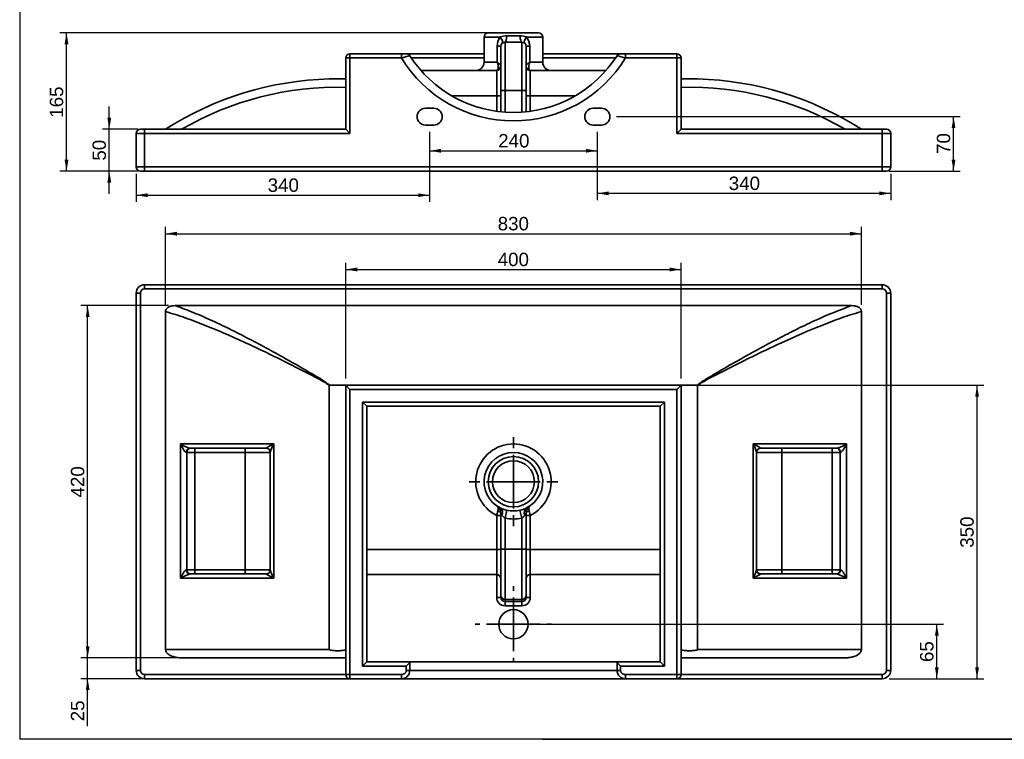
# Paper-space layout 'Foglio1' of a CAD drawing. Header units: millimetres. Extents: x 87 to 2309, y 58 to 1623.
# Tile 1 of 3: x 87 to 1261, y 58 to 917. Entities that reach past the tile are written whole.
import ezdxf
from ezdxf.enums import TextEntityAlignment as Align
from ezdxf.lldxf.tags import DXFTag

# ---------------------------------------------------------------- set-up
doc = ezdxf.new("R2010")
doc.units = ezdxf.units.MM
for name, color, linetype in [('1', 7, 'Continuous'), ('Default', 7, 'Continuous'), ('Predefinito', 7, 'Continuous')]:
    doc.layers.add(name, color=color, linetype=linetype)
for name, color, linetype, lineweight in [('assi', 1, 'DASHDOT', 35), ('tangente', 2, 'Continuous', 35), ('visibile', 7, 'Continuous', 35)]:
    doc.layers.add(name, color=color, linetype=linetype, lineweight=lineweight)
doc.styles.add('SEACAD_Arial', font='ARIAL.TTF')
tags = doc.linetypes.add('DASHDOT', pattern=[25.4, 12.7, -6.35, 0, -6.35]).pattern_tags.tags
tags[10:11] = [DXFTag(74, 4), DXFTag(75, 0), DXFTag(340, '0'), DXFTag(46, 0.0), DXFTag(50, 0.0), DXFTag(44, 0.0), DXFTag(45, 0.0)]
tags[8:9] = [DXFTag(74, 4), DXFTag(75, 0), DXFTag(340, '0'), DXFTag(46, 0.0), DXFTag(50, 0.0), DXFTag(44, 0.0), DXFTag(45, 0.0)]
tags[6:7] = [DXFTag(74, 4), DXFTag(75, 0), DXFTag(340, '0'), DXFTag(46, 0.0), DXFTag(50, 0.0), DXFTag(44, 0.0), DXFTag(45, 0.0)]
tags[4:5] = [DXFTag(74, 4), DXFTag(75, 0), DXFTag(340, '0'), DXFTag(46, 0.0), DXFTag(50, 0.0), DXFTag(44, 0.0), DXFTag(45, 0.0)]
doc.dimstyles.new('ISO_PALLINATURA', dxfattribs={"dimtxt": 16, "dimasz": 13.6, "dimexe": 8, "dimexo": 8, "dimgap": 8, "dimtad": 1, "dimtxsty": 'SEACAD_Arial', "dimblk1": '_SE_FILLED', "dimblk2": '_SE_FILLED', "dimsah": 1, "dimcen": 8, "dimadec": 0, "dimazin": 0, "dimtfac": 1, "dimtmove": 0, "dimatfit": 3, "dimfxl": 1, "dimtolj": 1, "dimarcsym": 0})

# ---------------------------------------------------------------- blocks, each defined once
blk = doc.blocks.new('SE5')
at = {"layer": 'tangente'}
for p, q in [((640.8, 895.9), (660.1, 895.9)), ((668, 897.2), (683.6, 897.2)), ((691.5, 895.9), (710.8, 895.9)), ((656.4, 865.9), (656.4, 884.9)), ((656.4, 884.9), (660.8, 884.9)), ((665.8, 889.9), (665.8, 832.2)), ((685.8, 832.2), (685.8, 889.9)), ((690.8, 884.9), (695.3, 884.9)), ((695.3, 884.9), (695.3, 865.9)), ((480.8, 870.9), (475.8, 870.9)), ((480.8, 870.9), (480.8, 875.9)), ((542.2, 870.9), (480.8, 870.9)), ((480.8, 870.9), (480.8, 780.9)), ((542.2, 870.9), (542.2, 875.9)), ((640.8, 870.9), (554, 870.9)), ((797.6, 870.9), (710.8, 870.9)), ((809.5, 875.9), (809.5, 870.9)), ((870.8, 870.9), (809.5, 870.9)), ((870.8, 875.9), (870.8, 870.9)), ((870.8, 780.9), (870.8, 870.9)), ((875.8, 870.9), (870.8, 870.9)), ((656.4, 865.9), (640.8, 865.9)), ((710.8, 865.9), (695.3, 865.9)), ((655.8, 825.9), (655.8, 855.9)), ((695.8, 855.9), (695.8, 825.9)), ((655.8, 825.9), (601.9, 825.9)), ((655.8, 807.3), (655.8, 825.9)), ((660.8, 825.9), (655.8, 825.9)), ((685.8, 832.2), (665.8, 832.2)), ((665.8, 832.2), (665.8, 806.2)), ((685.8, 806.2), (685.8, 832.2)), ((690.8, 825.9), (695.8, 825.9)), ((749.7, 825.9), (695.8, 825.9)), ((695.8, 825.9), (695.8, 807.3)), ((235.8, 780.9), (225.8, 780.9)), ((235.8, 780.9), (235.8, 785.9)), ((235.8, 780.9), (235.8, 740.9)), ((480.8, 780.9), (235.8, 780.9)), ((1115.8, 780.9), (870.8, 780.9)), ((1115.8, 785.9), (1115.8, 780.9)), ((1115.8, 740.9), (1115.8, 780.9)), ((1125.8, 780.9), (1115.8, 780.9)), ((235.8, 740.9), (225.8, 740.9)), ((235.8, 740.9), (1115.8, 740.9)), ((235.8, 740.9), (235.8, 735.9)), ((1115.8, 735.9), (1115.8, 740.9)), ((1125.8, 740.9), (1115.8, 740.9))]:
    blk.add_line(p, q, dxfattribs=at)
for centre, radius, start, end in [((673.5, 885.2), 17.1, 141.4766, 181.0892), ((667.6, 875.9), 21.4, 88.8444, 110.413), ((684, 875.6), 21.7, 69.7413, 91.0013), ((678.1, 885.2), 17.1, 358.9546, 38.4795), ((389, 1466.5), 615, 284.4219, 285.3965), ((675.8, 952.5), 156.6, 211.4057, 328.5943), ((962.6, 1466.5), 615, 254.6035, 255.5781), ((643.7, 860.6), 13.8, 346.1929, 22.5799), ((708, 860.6), 13.8, 157.4201, 193.8071), ((466, 466), 370, 88.4728, 120.1722), ((885.7, 466), 370, 59.8278, 91.5272)]:
    blk.add_arc(centre, radius, start, end, dxfattribs=at)
for centre, major_axis, ratio, start_param, end_param in [((655.6, 895.9), (-6.81, 7.32), 0.345523, 3.141593, 4.401478), ((665.8, 899.9), (0, 10), 0.22496, 3.141593, 4.441359), ((685.8, 899.9), (0, -10), 0.22496, 4.983419, 6.283185), ((696, 895.9), (-6.81, -7.32), 0.345523, 5.0233, 6.283185), ((655.8, 861.6), (-5, 0), 0.88377, 1.815883, 3.141593), ((695.8, 861.6), (-5, 0), 0.88377, 0, 1.325709), ((665.8, 832), (5, 0), 0.038606, 1.570796, 3.141593), ((685.8, 832), (5, 0), 0.038606, 0, 1.570796)]:
    blk.add_ellipse(centre, major_axis=major_axis, ratio=ratio, start_param=start_param, end_param=end_param, dxfattribs=at)
for points, knots in [([(656.4, 865.9), (657, 865.5), (657.6, 865.1), (658.7, 864.2), (659.2, 863.8), (660, 863.1), (660.3, 862.8), (660.7, 862.1), (660.8, 861.9), (660.8, 861.6)], [0, 0, 0, 0, 0.25, 0.25, 0.5, 0.5, 0.75, 0.75, 1, 1, 1, 1]), ([(690.8, 861.6), (690.8, 861.9), (690.9, 862.1), (691.3, 862.8), (691.7, 863.1), (692.4, 863.8), (692.9, 864.2), (694, 865.1), (694.6, 865.5), (695.3, 865.9)], [0, 0, 0, 0, 0.25, 0.25, 0.5, 0.5, 0.75, 0.75, 1, 1, 1, 1]), ([(655.8, 855.9), (656, 855.9), (656.2, 856), (656.5, 856.4), (656.6, 856.5), (656.8, 856.9), (656.9, 857.1), (657, 857.3)], [0, 0, 0, 0, 0.5, 0.5, 0.75, 0.75, 1, 1, 1, 1]), ([(694.6, 857.3), (694.7, 857.1), (694.8, 856.9), (695, 856.5), (695.1, 856.4), (695.4, 856), (695.6, 855.9), (695.8, 855.9)], [0, 0, 0, 0, 0.25, 0.25, 0.5, 0.5, 1, 1, 1, 1])]:
    blk.add_open_spline(points, degree=3, knots=knots, dxfattribs=at)
at = {"layer": 'visibile'}
for p, q in [((640.8, 895.9), (640.8, 865.9)), ((645.8, 900.9), (705.8, 900.9)), ((710.8, 865.9), (710.8, 895.9)), ((660.8, 832), (660.8, 884.9)), ((685.8, 889.9), (665.8, 889.9)), ((690.8, 884.9), (690.8, 832)), ((475.8, 785.9), (475.8, 870.9)), ((480.8, 875.9), (542.2, 875.9)), ((542.2, 875.9), (548, 875.9)), ((548.1, 875.9), (640.8, 875.9)), ((710.8, 875.9), (803.5, 875.9)), ((803.6, 875.9), (809.5, 875.9)), ((809.5, 875.9), (870.8, 875.9)), ((875.8, 870.9), (875.8, 785.9)), ((456.1, 845.9), (475.8, 845.9)), ((565.5, 855.9), (655.8, 855.9)), ((695.8, 855.9), (786.1, 855.9)), ((875.8, 845.9), (895.5, 845.9)), ((660.8, 806.7), (660.8, 832)), ((690.8, 832), (690.8, 806.7)), ((570.8, 810.9), (580.8, 810.9)), ((780.8, 810.9), (770.8, 810.9)), ((580.8, 790.9), (570.8, 790.9)), ((770.8, 790.9), (780.8, 790.9)), ((225.8, 740.9), (225.8, 780.9)), ((230.8, 785.9), (235.8, 785.9)), ((235.8, 785.9), (475.8, 785.9)), ((480.8, 780.9), (475.8, 785.9)), ((875.8, 785.9), (870.8, 780.9)), ((875.8, 785.9), (1115.8, 785.9)), ((1115.8, 785.9), (1120.8, 785.9)), ((1125.8, 780.9), (1125.8, 740.9)), ((230.8, 735.9), (235.8, 735.9)), ((1115.8, 735.9), (235.8, 735.9)), ((1115.8, 735.9), (1120.8, 735.9))]:
    blk.add_line(p, q, dxfattribs=at)
for centre, radius, start, end in [((645.8, 895.9), 5, 90, 180), ((705.8, 895.9), 5, 0, 90), ((665.8, 884.9), 5, 90, 180), ((685.8, 884.9), 5, 0, 90), ((480.8, 870.9), 5, 90, 180), ((548, 870.9), 5, 32.5667, 90), ((675.8, 952.5), 146.6, 212.5667, 327.4333), ((803.6, 870.9), 5, 90, 147.4333), ((870.8, 870.9), 5, 0, 90), ((630.8, 865.9), 10, 270, 0), ((655.8, 860.9), 5, 270, 0), ((695.8, 860.9), 5, 180, 270), ((720.8, 865.9), 10, 180, 270), ((466, 466), 380, 91.487, 122.6727), ((885.7, 466), 380, 57.3273, 88.513), ((570.8, 800.9), 10, 90, 270), ((580.8, 800.9), 10, 270, 90), ((770.8, 800.9), 10, 90, 270), ((780.8, 800.9), 10, 270, 90), ((230.8, 780.9), 5, 90, 180), ((1120.8, 780.9), 5, 0, 90), ((230.8, 740.9), 5, 180, 270), ((1120.8, 740.9), 5, 270, 0)]:
    blk.add_arc(centre, radius, start, end, dxfattribs=at)
blk = doc.blocks.new('SE6')
at = {"layer": 'tangente'}
for p, q in [((235.8, 595.5), (235.8, 600.5)), ((1115.8, 595.5), (1115.8, 600.5)), ((230.8, 590.5), (225.8, 590.5)), ((230.8, 590.5), (230.8, 140.5)), ((1115.8, 595.5), (235.8, 595.5)), ((1120.8, 140.5), (1120.8, 590.5)), ((1120.8, 590.5), (1125.8, 590.5)), ((870.8, 475.5), (480.8, 475.5)), ((480.8, 475.5), (480.8, 135.5)), ((870.8, 135.5), (870.8, 475.5)), ((495.8, 460.5), (855.8, 460.5)), ((495.8, 145.5), (495.8, 460.5)), ((855.8, 460.5), (855.8, 145.5)), ((278.8, 410.5), (389.8, 410.5)), ((278.8, 250.5), (278.8, 410.5)), ((286.1, 400.5), (285.6, 400.5)), ((286.1, 400.5), (286.1, 260.5)), ((295.8, 400.5), (286.1, 400.5)), ((295.8, 405.5), (295.8, 400.5)), ((295.8, 400.5), (295.8, 260.5)), ((355.8, 400.5), (295.8, 400.5)), ((355.8, 405.5), (355.8, 400.5)), ((355.8, 260.5), (355.8, 400.5)), ((385.8, 400.5), (355.8, 400.5)), ((380.8, 405.5), (381.1, 405.6)), ((389.8, 410.5), (389.8, 250.5)), ((961.8, 410.5), (1072.9, 410.5)), ((961.8, 250.5), (961.8, 410.5)), ((995.8, 400.5), (965.8, 400.5)), ((970.6, 405.6), (970.8, 405.5)), ((995.8, 405.5), (995.8, 400.5)), ((995.8, 400.5), (995.8, 260.5)), ((1055.8, 400.5), (995.8, 400.5)), ((1055.8, 405.5), (1055.8, 400.5)), ((1055.8, 260.5), (1055.8, 400.5)), ((1065.5, 400.5), (1055.8, 400.5)), ((1065.5, 260.5), (1065.5, 400.5)), ((1066, 400.5), (1065.5, 400.5)), ((1072.9, 410.5), (1072.9, 250.5)), ((668, 331.5), (665.8, 322.1)), ((685.8, 322.1), (683.6, 331.5)), ((655.8, 284.7), (655.8, 325.1)), ((660.8, 325.1), (655.8, 325.1)), ((665.8, 322.1), (665.8, 285)), ((685.8, 285), (685.8, 322.1)), ((695.8, 325.1), (690.8, 325.1)), ((695.8, 325.1), (695.8, 284.7)), ((500.8, 284.7), (655.8, 284.7)), ((655.8, 254.7), (655.8, 284.7)), ((660.8, 284.7), (655.8, 284.7)), ((665.8, 285), (660.8, 285)), ((685.8, 285), (665.8, 285)), ((665.8, 285), (665.8, 225.1)), ((685.8, 225.1), (685.8, 285)), ((690.8, 285), (685.8, 285)), ((690.8, 284.7), (695.8, 284.7)), ((695.8, 284.7), (850.8, 284.7)), ((695.8, 284.7), (695.8, 254.7)), ((285.6, 260.5), (286.1, 260.5)), ((286.1, 260.5), (295.8, 260.5)), ((295.8, 260.5), (355.8, 260.5)), ((295.8, 255.5), (295.8, 260.5)), ((355.8, 260.5), (385.8, 260.5)), ((355.8, 255.5), (355.8, 260.5)), ((965.8, 260.5), (995.8, 260.5)), ((995.8, 260.5), (1055.8, 260.5)), ((995.8, 260.5), (995.8, 255.5)), ((1055.8, 260.5), (1065.5, 260.5)), ((1055.8, 260.5), (1055.8, 255.5)), ((1065.5, 260.5), (1066, 260.5)), ((389.8, 250.5), (278.8, 250.5)), ((381.1, 255.3), (380.8, 255.5)), ((655.8, 227.5), (655.8, 254.7)), ((695.8, 254.7), (695.8, 227.5)), ((1072.9, 250.5), (961.8, 250.5)), ((970.8, 255.5), (970.6, 255.3)), ((660.8, 227.5), (655.8, 227.5)), ((685.8, 225.1), (665.8, 225.1)), ((665.8, 225.1), (665.8, 222.5)), ((685.8, 222.5), (685.8, 225.1)), ((690.8, 227.5), (695.8, 227.5)), ((665.8, 222.5), (685.8, 222.5)), ((665.8, 222.5), (665.8, 217.5)), ((685.8, 217.5), (665.8, 217.5)), ((685.8, 222.5), (685.8, 217.5)), ((260.8, 165.5), (456.1, 165.5)), ((895.5, 165.5), (1090.8, 165.5)), ((548, 145.5), (495.8, 145.5)), ((548, 140.5), (548, 145.5)), ((552.3, 149.7), (552.3, 140.5)), ((799.4, 140.5), (799.4, 149.7)), ((803.6, 145.5), (803.6, 140.5)), ((855.8, 145.5), (803.6, 145.5)), ((225.8, 140.5), (230.8, 140.5)), ((235.8, 135.5), (475.8, 135.5)), ((235.8, 130.5), (235.8, 135.5)), ((480.8, 135.5), (475.8, 135.5)), ((480.8, 135.5), (542.2, 135.5)), ((480.8, 130.5), (480.8, 135.5)), ((542.2, 130.5), (542.2, 135.5)), ((552.3, 140.5), (548, 140.5)), ((552.3, 140.5), (799.4, 140.5)), ((803.6, 140.5), (799.4, 140.5)), ((809.5, 135.5), (870.8, 135.5)), ((809.5, 135.5), (809.5, 130.5)), ((870.8, 135.5), (870.8, 130.5)), ((870.8, 135.5), (875.8, 135.5)), ((875.8, 135.5), (1115.8, 135.5)), ((1115.8, 135.5), (1115.8, 130.5)), ((1120.8, 140.5), (1125.8, 140.5))]:
    blk.add_line(p, q, dxfattribs=at)
blk.add_circle((675.8, 365.5), 30, dxfattribs=at)
for centre, radius, start, end in [((235.8, 590.5), 5, 90, 180), ((1115.8, 590.5), 5, 0, 90), ((301.7, 446.8), 43, 237.782, 254.2191), ((419.7, 346.6), 70.5, 115.0749, 123.2322), ((424.2, 390.7), 39.7, 150.0989, 165.3909), ((675.8, 365.5), 45, 296.3878, 243.6122), ((931.9, 346.6), 70.5, 56.7678, 64.9251), ((927.4, 390.7), 39.7, 14.6091, 29.9011), ((1049.9, 446.8), 43, 285.7809, 302.218), ((843.2, 283.8), 191.9, 165.9881, 167.5719), ((675.4, 366.7), 36, 244.7553, 258.0449), ((675.8, 365.5), 34.8, 256.9995, 283.0005), ((676, 367.4), 36.7, 282.0841, 295.1158), ((508.4, 283.8), 191.9, 12.4281, 14.0119), ((684.4, 339.7), 26.3, 206.2727, 213.2863), ((672.1, 332.4), 12, 216.5244, 238.6763), ((675.8, 365.5), 44.5, 256.9995, 283.0005), ((679.6, 332.4), 12, 301.3271, 323.4722), ((667.2, 339.7), 26.4, 326.733, 333.708), ((424.2, 270.2), 39.7, 194.6091, 209.9011), ((927.4, 270.2), 39.7, 330.0989, 345.3909), ((301.7, 214.1), 43, 105.7809, 122.218), ((419.7, 314.3), 70.5, 236.7678, 244.9251), ((931.9, 314.3), 70.5, 295.0749, 303.2322), ((1049.9, 214.1), 43, 57.782, 74.2191), ((235.8, 140.5), 5, 180, 270), ((542.2, 140.5), 10, 269.6457, 359.7358), ((809.4, 140.5), 10, 180.2689, 270.3496), ((1115.8, 140.5), 5, 270, 0)]:
    blk.add_arc(centre, radius, start, end, dxfattribs=at)
for centre, major_axis, ratio, start_param, end_param in [((290, 400.5), (0, 5), 0.876755, 0, 1.570796), ((291, 400.5), (0, 5), 0.972031, 0, 1.570796), ((380.8, 400.7), (-5, 0), 0.978163, 3.141593, 4.664263), ((970.8, 400.7), (5, 0), 0.978163, 1.618922, 3.141593), ((1060.7, 400.5), (0, 5), 0.972031, 4.712389, 6.283185), ((1061.6, 400.5), (0, 5), 0.876755, 4.712389, 6.283185), ((655.8, 328), (-5, 0), 0.467922, 3.141593, 4.467302), ((655.6, 325.3), (4.49, 8.93), 0.639065, 5.0233, 6.283185), ((696, 325.3), (4.49, -8.93), 0.639065, 3.141593, 4.401478), ((695.8, 328), (-5, 0), 0.467922, 4.957476, 6.283185), ((290, 260.5), (0, -5), 0.876755, 4.712389, 6.283185), ((291, 260.5), (0, -5), 0.972031, 4.712389, 6.283185), ((380.8, 260.2), (-5, 0), 0.978163, 1.618922, 3.141593), ((970.8, 260.2), (-5, 0), 0.978163, 0.32368, 1.52267), ((1060.7, 260.5), (0, 5), 0.972031, 3.141593, 4.712389), ((1061.6, 260.5), (0, 5), 0.876755, 3.141593, 4.712389), ((665.8, 227.5), (0, 10), 0.999255, 1.570796, 3.141593), ((665.8, 230.1), (5, 0), 0.999255, 3.141593, 4.712389), ((685.8, 230.1), (5, 0), 0.999255, 4.712389, 6.283185), ((685.8, 227.5), (0, -10), 0.999255, 0, 1.570796)]:
    blk.add_ellipse(centre, major_axis=major_axis, ratio=ratio, start_param=start_param, end_param=end_param, dxfattribs=at)
for points, knots in [([(456.1, 480.2), (455.2, 481), (454.3, 481.7), (452.3, 483), (451.3, 483.6), (448.2, 485.4), (446.2, 486.6), (440, 489.9), (435.8, 492.1), (423.3, 498.6), (415, 502.8), (390.1, 515.2), (373.6, 523.2), (348.8, 534.6), (340.6, 538.3), (324.3, 545.4), (316.2, 548.8), (300.2, 555.2), (292.2, 558.2), (276.4, 563.7), (268.6, 566.2), (260.8, 568.4)], [0, 0, 0, 0, 0.015625, 0.015625, 0.03125, 0.03125, 0.0625, 0.0625, 0.125, 0.125, 0.25, 0.25, 0.5, 0.5, 0.625, 0.625, 0.75, 0.75, 0.875, 0.875, 1, 1, 1, 1]), ([(272.4, 575.5), (279.7, 572.9), (287.1, 570.1), (302, 564), (309.4, 560.8), (324.5, 553.9), (332.1, 550.2), (347.5, 542.6), (355.2, 538.6), (378.6, 526.4), (394.2, 517.8), (417.7, 504.5), (425.6, 500), (437.4, 493.1), (441.3, 490.8), (447.2, 487.2), (449.1, 486), (451.9, 484), (452.9, 483.4), (454.7, 482), (455.6, 481.3), (456.4, 480.5)], [0, 0, 0, 0, 0.125, 0.125, 0.25, 0.25, 0.375, 0.375, 0.5, 0.5, 0.75, 0.75, 0.875, 0.875, 0.9375, 0.9375, 0.96875, 0.96875, 0.984375, 0.984375, 1, 1, 1, 1]), ([(895.3, 480.5), (896.1, 481.3), (897, 482), (898.8, 483.4), (899.7, 484.1), (902.6, 486), (904.5, 487.2), (910.3, 490.8), (914.3, 493.1), (926, 500), (933.9, 504.5), (957.4, 517.8), (973, 526.3), (996.4, 538.6), (1004.2, 542.6), (1019.5, 550.2), (1027.1, 553.9), (1049.8, 564.2), (1064.6, 570.4), (1079.2, 575.5)], [0, 0, 0, 0, 0.015625, 0.015625, 0.03125, 0.03125, 0.0625, 0.0625, 0.125, 0.125, 0.25, 0.25, 0.5, 0.5, 0.625, 0.625, 0.75, 0.75, 1, 1, 1, 1]), ([(1090.8, 568.4), (1083.1, 566.2), (1075.2, 563.7), (1059.4, 558.2), (1051.5, 555.2), (1027.5, 545.6), (1011.2, 538.5), (978.2, 523.2), (961.6, 515.2), (936.7, 502.8), (928.3, 498.6), (915.8, 492.1), (911.6, 489.9), (905.4, 486.6), (903.4, 485.4), (900.3, 483.6), (899.3, 483), (897.4, 481.7), (896.4, 481), (895.5, 480.2)], [0, 0, 0, 0, 0.125, 0.125, 0.25, 0.25, 0.5, 0.5, 0.75, 0.75, 0.875, 0.875, 0.9375, 0.9375, 0.96875, 0.96875, 0.984375, 0.984375, 1, 1, 1, 1]), ([(285.6, 400.5), (285.5, 400.5), (285.3, 400.5), (285, 400.7), (284.8, 400.8), (284.5, 401.1), (284.3, 401.3), (284, 401.6), (283.8, 401.8), (283.3, 402.4), (283, 402.8), (282.4, 403.7), (282.1, 404.2), (281.5, 405.1), (281.2, 405.6), (280.7, 406.6), (280.4, 407), (279.7, 408.5), (279.2, 409.5), (278.8, 410.5)], [0, 0, 0, 0, 0.0625, 0.0625, 0.125, 0.125, 0.1875, 0.1875, 0.25, 0.25, 0.375, 0.375, 0.5, 0.5, 0.625, 0.625, 0.75, 0.75, 1, 1, 1, 1]), ([(1072.9, 410.5), (1072.4, 409.5), (1072, 408.5), (1071.2, 407), (1070.9, 406.6), (1070.4, 405.6), (1070.1, 405.1), (1069.6, 404.2), (1069.3, 403.7), (1068.6, 402.8), (1068.3, 402.4), (1067.8, 401.8), (1067.7, 401.6), (1067.3, 401.3), (1067.1, 401.1), (1066.8, 400.8), (1066.6, 400.7), (1066.3, 400.5), (1066.1, 400.5), (1066, 400.5)], [0, 0, 0, 0, 0.25, 0.25, 0.375, 0.375, 0.5, 0.5, 0.625, 0.625, 0.75, 0.75, 0.8125, 0.8125, 0.875, 0.875, 0.9375, 0.9375, 1, 1, 1, 1]), ([(656.4, 336.4), (656.7, 336.2), (656.9, 335.9), (657.2, 335.2), (657.4, 334.7), (657.5, 333.7), (657.5, 333.1), (657.3, 331.8), (657.2, 331.1), (657, 330.3)], [0, 0, 0, 0, 0.25, 0.25, 0.5, 0.5, 0.75, 0.75, 1, 1, 1, 1]), ([(694.6, 330.3), (694.4, 331.1), (694.3, 331.8), (694.2, 333.1), (694.2, 333.7), (694.3, 334.7), (694.4, 335.2), (694.7, 335.9), (695, 336.2), (695.3, 336.4)], [0, 0, 0, 0, 0.25, 0.25, 0.5, 0.5, 0.75, 0.75, 1, 1, 1, 1]), ([(278.8, 250.5), (279.2, 251.4), (279.7, 252.4), (280.4, 253.9), (280.7, 254.4), (281.2, 255.3), (281.5, 255.8), (282.1, 256.7), (282.4, 257.2), (283, 258.1), (283.3, 258.5), (283.8, 259.1), (284, 259.3), (284.3, 259.7), (284.5, 259.8), (284.8, 260.1), (285, 260.2), (285.3, 260.4), (285.5, 260.5), (285.6, 260.5)], [0, 0, 0, 0, 0.25, 0.25, 0.375, 0.375, 0.5, 0.5, 0.625, 0.625, 0.75, 0.75, 0.8125, 0.8125, 0.875, 0.875, 0.9375, 0.9375, 1, 1, 1, 1]), ([(1066, 260.5), (1066.1, 260.5), (1066.3, 260.4), (1066.6, 260.2), (1066.8, 260.1), (1067.1, 259.8), (1067.3, 259.7), (1067.7, 259.3), (1067.8, 259.1), (1068.3, 258.5), (1068.6, 258.1), (1069.3, 257.2), (1069.6, 256.7), (1070.1, 255.8), (1070.4, 255.3), (1070.9, 254.4), (1071.2, 253.9), (1072, 252.4), (1072.4, 251.4), (1072.9, 250.5)], [0, 0, 0, 0, 0.0625, 0.0625, 0.125, 0.125, 0.1875, 0.1875, 0.25, 0.25, 0.375, 0.375, 0.5, 0.5, 0.625, 0.625, 0.75, 0.75, 1, 1, 1, 1]), ([(542.2, 135.5), (542.9, 135.5), (543.6, 135.6), (544.6, 135.9), (544.9, 136), (545.6, 136.4), (545.9, 136.6), (546.4, 137), (546.7, 137.2), (547.1, 137.8), (547.3, 138.1), (547.7, 138.7), (547.8, 139), (548, 139.7), (548, 140.1), (548, 140.5)], [0, 0, 0, 0, 0.25, 0.25, 0.375, 0.375, 0.5, 0.5, 0.625, 0.625, 0.75, 0.75, 0.875, 0.875, 1, 1, 1, 1]), ([(803.6, 140.5), (803.6, 140.1), (803.6, 139.7), (803.8, 139.1), (803.9, 138.7), (804.2, 138.2), (804.3, 138.1), (804.5, 137.8), (804.6, 137.7), (804.9, 137.2), (805.2, 137), (805.8, 136.6), (806.1, 136.4), (806.7, 136), (807, 135.9), (808.1, 135.6), (808.8, 135.5), (809.5, 135.5)], [0, 0, 0, 0, 0.125, 0.125, 0.25, 0.25, 0.3125, 0.3125, 0.375, 0.375, 0.5, 0.5, 0.625, 0.625, 0.75, 0.75, 1, 1, 1, 1])]:
    blk.add_open_spline(points, degree=3, knots=knots, dxfattribs=at)
at = {"layer": 'visibile'}
for p, q in [((235.8, 600.5), (1115.8, 600.5)), ((225.8, 140.5), (225.8, 590.5)), ((1125.8, 590.5), (1125.8, 140.5)), ((260.8, 568.4), (260.8, 165.5)), ((1079.2, 575.5), (272.4, 575.5)), ((1090.8, 165.5), (1090.8, 568.4)), ((456.1, 480.2), (456.1, 165.5)), ((456.4, 480.5), (475.8, 480.5)), ((475.8, 135.5), (475.8, 480.5)), ((475.8, 480.5), (875.8, 480.5)), ((480.8, 475.5), (475.8, 480.5)), ((870.8, 475.5), (875.8, 480.5)), ((875.8, 480.5), (895.3, 480.5)), ((875.8, 480.5), (875.8, 135.5)), ((895.5, 165.5), (895.5, 480.2)), ((500.8, 455.5), (495.8, 460.5)), ((850.8, 455.5), (855.8, 460.5)), ((500.8, 455.5), (500.8, 150.5)), ((850.8, 455.5), (500.8, 455.5)), ((850.8, 150.5), (850.8, 455.5)), ((380.8, 405.5), (290, 405.5)), ((385.8, 260.2), (385.8, 400.7)), ((965.8, 400.7), (965.8, 260.2)), ((1061.6, 405.5), (970.8, 405.5)), ((660.8, 285), (660.8, 328)), ((690.8, 328), (690.8, 285)), ((660.8, 230.1), (660.8, 285)), ((690.8, 285), (690.8, 230.1)), ((290, 255.5), (380.8, 255.5)), ((655.8, 254.7), (500.8, 254.7)), ((850.8, 254.7), (695.8, 254.7)), ((970.8, 255.5), (1061.6, 255.5)), ((660.8, 227.5), (660.8, 230.1)), ((690.8, 230.1), (690.8, 227.5)), ((475.8, 155.5), (280, 155.5)), ((1071.6, 155.5), (875.8, 155.5)), ((500.8, 150.5), (495.8, 145.5)), ((500.8, 150.5), (554, 150.5)), ((552.3, 149.7), (548, 145.5)), ((797.6, 150.5), (554, 150.5)), ((797.6, 150.5), (850.8, 150.5)), ((803.6, 145.5), (799.4, 149.7)), ((850.8, 150.5), (855.8, 145.5)), ((480.8, 130.5), (235.8, 130.5)), ((542.2, 130.5), (480.8, 130.5)), ((809.5, 130.5), (542.2, 130.5)), ((870.8, 130.5), (809.5, 130.5)), ((1115.8, 130.5), (870.8, 130.5))]:
    blk.add_line(p, q, dxfattribs=at)
for centre, radius in [((675.8, 365.5), 25), ((675.8, 195.5), 17.5)]:
    blk.add_circle(centre, radius, dxfattribs=at)
for centre, radius, start, end in [((235.8, 590.5), 10, 90, 180), ((1115.8, 590.5), 10, 0, 90), ((380.8, 400.5), 5, 0, 90), ((675.8, 365.5), 35, 296.694, 243.306), ((970.8, 400.5), 5, 90, 180), ((650.8, 328), 10, 0, 56.251), ((700.8, 328), 10, 123.749, 180), ((380.8, 260.5), 5, 270, 0), ((970.8, 260.5), 5, 180, 270), ((655.8, 249.7), 5, 0, 90), ((695.8, 249.7), 5, 90, 180), ((554.1, 148), 2.47, 91.1242, 136.994), ((797.6, 148), 2.48, 43.0181, 88.8637), ((235.8, 140.5), 10, 180, 270), ((480.8, 135.5), 5, 180, 270), ((870.8, 135.5), 5, 270, 0), ((1115.8, 140.5), 10, 270, 0)]:
    blk.add_arc(centre, radius, start, end, dxfattribs=at)
for centre, major_axis, ratio, start_param, end_param in [((970.8, 260.2), (-5, 0), 0.978163, 0, 0.32368), ((665.8, 227.5), (0, -5.01), 0.997767, 4.712389, 6.283185), ((685.8, 227.5), (0, 5.01), 0.997767, 3.141593, 4.712389)]:
    blk.add_ellipse(centre, major_axis=major_axis, ratio=ratio, start_param=start_param, end_param=end_param, dxfattribs=at)
for points, knots in [([(260.8, 568.4), (260.8, 569.1), (260.9, 569.7), (261.2, 570.6), (261.4, 570.8), (261.7, 571.4), (261.9, 571.6), (262.3, 572.1), (262.5, 572.4), (262.9, 572.8), (263.2, 573), (264, 573.5), (264.5, 573.8), (265.6, 574.4), (266.2, 574.6), (267.4, 574.9), (268, 575.1), (269.9, 575.4), (271.1, 575.5), (272.4, 575.5)], [0, 0, 0, 0, 0.125, 0.125, 0.1875, 0.1875, 0.25, 0.25, 0.3125, 0.3125, 0.375, 0.375, 0.5, 0.5, 0.625, 0.625, 0.75, 0.75, 1, 1, 1, 1]), ([(1079.2, 575.5), (1080.5, 575.5), (1081.7, 575.4), (1083.6, 575.1), (1084.2, 574.9), (1085.1, 574.7), (1085.4, 574.6), (1085.9, 574.4), (1086.2, 574.2), (1087.1, 573.8), (1087.6, 573.5), (1088.7, 572.8), (1089.1, 572.4), (1089.7, 571.7), (1089.9, 571.4), (1090.2, 570.9), (1090.4, 570.6), (1090.6, 570), (1090.7, 569.7), (1090.8, 569.1), (1090.8, 568.7), (1090.8, 568.4)], [0, 0, 0, 0, 0.25, 0.25, 0.375, 0.375, 0.4375, 0.4375, 0.5, 0.5, 0.625, 0.625, 0.75, 0.75, 0.8125, 0.8125, 0.875, 0.875, 0.9375, 0.9375, 1, 1, 1, 1]), ([(456.4, 480.5), (456.3, 480.5), (456.3, 480.5), (456.2, 480.4), (456.2, 480.4), (456.1, 480.4), (456.1, 480.3), (456.1, 480.3), (456.1, 480.2), (456.1, 480.2)], [0, 0, 0, 0, 0.25, 0.25, 0.5, 0.5, 0.75, 0.75, 1, 1, 1, 1]), ([(895.5, 480.2), (895.5, 480.2), (895.5, 480.3), (895.5, 480.3), (895.5, 480.4), (895.4, 480.4), (895.4, 480.4), (895.3, 480.5), (895.3, 480.5), (895.3, 480.5)], [0, 0, 0, 0, 0.25, 0.25, 0.5, 0.5, 0.75, 0.75, 1, 1, 1, 1]), ([(280, 155.5), (278, 155.5), (276.1, 155.6), (273.2, 156.1), (272.2, 156.3), (270.3, 156.7), (269.4, 157), (268, 157.6), (267.6, 157.8), (266.7, 158.2), (266.2, 158.4), (265, 159.1), (264.2, 159.7), (263.1, 160.7), (262.7, 161), (262.2, 161.6), (262.1, 161.8), (261.8, 162.2), (261.7, 162.4), (261.3, 163.1), (261.1, 163.5), (260.9, 164.5), (260.8, 165), (260.8, 165.5)], [0, 0, 0, 0, 0.25, 0.25, 0.375, 0.375, 0.5, 0.5, 0.5625, 0.5625, 0.625, 0.625, 0.75, 0.75, 0.8125, 0.8125, 0.84375, 0.84375, 0.875, 0.875, 0.9375, 0.9375, 1, 1, 1, 1]), ([(456.1, 165.5), (456.1, 165.3), (456.2, 165.3), (456.3, 165.1), (456.4, 165), (456.7, 164.9), (456.9, 164.8), (457.5, 164.6), (457.9, 164.5), (459.2, 164.3), (460, 164.2), (462.6, 163.9), (464.3, 163.9), (467.7, 163.9), (469.4, 163.9), (471.9, 164.2), (472.7, 164.3), (474, 164.5), (474.4, 164.6), (475, 164.8), (475.2, 164.9), (475.5, 165.1), (475.6, 165.1), (475.7, 165.3), (475.8, 165.3), (475.8, 165.5)], [0, 0, 0, 0, 0.015625, 0.015625, 0.03125, 0.03125, 0.0625, 0.0625, 0.125, 0.125, 0.25, 0.25, 0.5, 0.5, 0.75, 0.75, 0.875, 0.875, 0.9375, 0.9375, 0.96875, 0.96875, 0.984375, 0.984375, 1, 1, 1, 1]), ([(875.8, 165.5), (875.8, 165.3), (875.9, 165.3), (876, 165.1), (876.1, 165), (876.4, 164.9), (876.6, 164.8), (877.2, 164.6), (877.6, 164.5), (878.9, 164.3), (879.7, 164.2), (882.3, 163.9), (884, 163.9), (887.4, 163.9), (889.1, 163.9), (891.6, 164.2), (892.5, 164.3), (893.7, 164.5), (894.1, 164.6), (894.7, 164.8), (894.9, 164.9), (895.2, 165.1), (895.3, 165.1), (895.5, 165.3), (895.5, 165.3), (895.5, 165.5)], [0, 0, 0, 0, 0.015625, 0.015625, 0.03125, 0.03125, 0.0625, 0.0625, 0.125, 0.125, 0.25, 0.25, 0.5, 0.5, 0.75, 0.75, 0.875, 0.875, 0.9375, 0.9375, 0.96875, 0.96875, 0.984375, 0.984375, 1, 1, 1, 1]), ([(1090.8, 165.5), (1090.8, 165), (1090.7, 164.5), (1090.6, 163.8), (1090.5, 163.5), (1090.3, 163.1), (1090.2, 162.8), (1089.8, 162.2), (1089.5, 161.8), (1088.9, 161), (1088.6, 160.7), (1087.8, 160), (1087.4, 159.7), (1086.6, 159.1), (1086.2, 158.9), (1084.9, 158.1), (1084, 157.7), (1082.7, 157.2), (1082.2, 157), (1081.3, 156.8), (1080.8, 156.6), (1079.4, 156.3), (1078.4, 156.1), (1075.5, 155.6), (1073.6, 155.5), (1071.6, 155.5)], [0, 0, 0, 0, 0.0625, 0.0625, 0.09375, 0.09375, 0.125, 0.125, 0.1875, 0.1875, 0.25, 0.25, 0.3125, 0.3125, 0.375, 0.375, 0.5, 0.5, 0.5625, 0.5625, 0.625, 0.625, 0.75, 0.75, 1, 1, 1, 1])]:
    blk.add_open_spline(points, degree=3, knots=knots, dxfattribs=at)
blk = doc.blocks.new('DMBLK89')
at = {"layer": 'Default', "linetype": 'Continuous'}
for points in [[(191.4, 799.5), (193.7, 785.9), (196, 799.5)], [(191.4, 722.3), (196, 722.3), (193.7, 735.9)]]:
    blk.add_hatch(color=136, dxfattribs=at).paths.add_polyline_path(points)
at = {"layer": 'Default', "color": 136, "linetype": 'Continuous'}
for p, q in [((193.7, 708.7), (193.7, 813.1)), ((227.8, 785.9), (185.7, 785.9)), ((227.8, 735.9), (185.7, 735.9))]:
    blk.add_line(p, q, dxfattribs=at)
at = {"layer": 'Default', "color": 136, "linetype": 'Continuous', "style": 'SEACAD_Arial'}
blk.add_text('50', height=16, rotation=90, dxfattribs=at).set_placement((173.7, 748.4), align=Align.TOP_LEFT)
blk = doc.blocks.new('_SE_FILLED')
at = {"color": 0}
blk.add_line((0, 0), (-1, 0), dxfattribs=at)
blk.add_solid([(0, 0), (-1, -0.1665), (-1, 0.1665), (0, 0)], dxfattribs=at)
blk = doc.blocks.new('DMBLK90')
at = {"layer": 'Default', "linetype": 'Continuous'}
for points in [[(140.4, 887.3), (145, 887.3), (142.7, 900.9)], [(140.4, 749.5), (142.7, 735.9), (145, 749.5)]]:
    blk.add_hatch(color=136, dxfattribs=at).paths.add_polyline_path(points)
at = {"layer": 'Default', "color": 136, "linetype": 'Continuous'}
for p, q in [((667.8, 900.9), (134.7, 900.9)), ((142.7, 735.9), (142.7, 900.9)), ((227.8, 735.9), (134.7, 735.9))]:
    blk.add_line(p, q, dxfattribs=at)
at = {"layer": 'Default', "color": 136, "linetype": 'Continuous', "style": 'SEACAD_Arial'}
blk.add_text('165', height=16, rotation=90, dxfattribs=at).set_placement((122.7, 799.6), align=Align.TOP_LEFT)
blk = doc.blocks.new('DMBLK91')
at = {"layer": 'Default', "linetype": 'Continuous'}
for points in [[(589.4, 757.9), (589.4, 762.5), (575.8, 760.2)], [(762.2, 757.9), (775.8, 760.2), (762.2, 762.5)]]:
    blk.add_hatch(color=136, dxfattribs=at).paths.add_polyline_path(points)
at = {"layer": 'Default', "color": 136, "linetype": 'Continuous'}
for p, q in [((575.8, 782.9), (575.8, 752.2)), ((775.8, 782.9), (775.8, 752.2)), ((575.8, 760.2), (775.8, 760.2))]:
    blk.add_line(p, q, dxfattribs=at)
at = {"layer": 'Default', "color": 136, "linetype": 'Continuous', "style": 'SEACAD_Arial'}
blk.add_text('  240', height=16, dxfattribs=at).set_placement((645.2, 780.2), align=Align.TOP_LEFT)
blk = doc.blocks.new('DMBLK92')
at = {"layer": 'Default', "linetype": 'Continuous'}
for points in [[(165.7, 169.1), (167.9, 155.5), (170.2, 169.1)], [(165.7, 116.9), (170.2, 116.9), (167.9, 130.5)]]:
    blk.add_hatch(color=136, dxfattribs=at).paths.add_polyline_path(points)
at = {"layer": 'Default', "color": 136, "linetype": 'Continuous'}
for p, q in [((167.9, 74.1), (167.9, 182.7)), ((369.9, 155.5), (159.9, 155.5)), ((350.3, 130.5), (159.9, 130.5))]:
    blk.add_line(p, q, dxfattribs=at)
at = {"layer": 'Default', "color": 136, "linetype": 'Continuous', "style": 'SEACAD_Arial'}
blk.add_text('25', height=16, rotation=90, dxfattribs=at).set_placement((147.9, 79.7), align=Align.TOP_LEFT)
blk = doc.blocks.new('DMBLK93')
at = {"layer": 'Default', "linetype": 'Continuous'}
for points in [[(489.4, 620.9), (475.8, 618.6), (489.4, 616.3)], [(862.2, 620.9), (862.2, 616.3), (875.8, 618.6)]]:
    blk.add_hatch(color=136, dxfattribs=at).paths.add_polyline_path(points)
at = {"layer": 'Default', "color": 136, "linetype": 'Continuous'}
for p, q in [((475.8, 488.5), (475.8, 626.6)), ((875.8, 488.5), (875.8, 626.6)), ((475.8, 618.6), (875.8, 618.6))]:
    blk.add_line(p, q, dxfattribs=at)
at = {"layer": 'Default', "color": 136, "linetype": 'Continuous', "style": 'SEACAD_Arial'}
blk.add_text('400', height=16, dxfattribs=at).set_placement((657, 638.6), align=Align.TOP_LEFT)
blk = doc.blocks.new('DMBLK94')
at = {"layer": 'Default', "linetype": 'Continuous'}
for points in [[(274.4, 663.6), (260.8, 661.3), (274.4, 659)], [(1077.2, 663.6), (1077.2, 659), (1090.8, 661.3)]]:
    blk.add_hatch(color=136, dxfattribs=at).paths.add_polyline_path(points)
at = {"layer": 'Default', "color": 136, "linetype": 'Continuous'}
for p, q in [((260.8, 576.4), (260.8, 669.3)), ((260.8, 661.3), (1090.8, 661.3)), ((1090.8, 576.4), (1090.8, 669.3))]:
    blk.add_line(p, q, dxfattribs=at)
at = {"layer": 'Default', "color": 136, "linetype": 'Continuous', "style": 'SEACAD_Arial'}
blk.add_text('830', height=16, dxfattribs=at).set_placement((657, 681.3), align=Align.TOP_LEFT)
blk = doc.blocks.new('DMBLK95')
at = {"layer": 'Default', "linetype": 'Continuous'}
for points in [[(1183.1, 181.9), (1180.8, 195.5), (1178.6, 181.9)], [(1183.1, 144.1), (1178.6, 144.1), (1180.8, 130.5)]]:
    blk.add_hatch(color=136, dxfattribs=at).paths.add_polyline_path(points)
at = {"layer": 'Default', "color": 136, "linetype": 'Continuous'}
for p, q in [((701.3, 195.5), (1188.8, 195.5)), ((1180.8, 130.5), (1180.8, 195.5)), ((1123.8, 130.5), (1188.8, 130.5))]:
    blk.add_line(p, q, dxfattribs=at)
at = {"layer": 'Default', "color": 136, "linetype": 'Continuous', "style": 'SEACAD_Arial'}
blk.add_text('65', height=16, rotation=90, dxfattribs=at).set_placement((1160.8, 150.4), align=Align.TOP_LEFT)
blk = doc.blocks.new('DMBLK96')
at = {"layer": 'Default', "linetype": 'Continuous'}
for points in [[(1231.1, 466.9), (1228.8, 480.5), (1226.6, 466.9)], [(1231.1, 144.1), (1226.6, 144.1), (1228.8, 130.5)]]:
    blk.add_hatch(color=136, dxfattribs=at).paths.add_polyline_path(points)
at = {"layer": 'Default', "color": 136, "linetype": 'Continuous'}
for p, q in [((883.8, 480.5), (1236.8, 480.5)), ((1228.8, 130.5), (1228.8, 480.5)), ((1123.8, 130.5), (1236.8, 130.5))]:
    blk.add_line(p, q, dxfattribs=at)
at = {"layer": 'Default', "color": 136, "linetype": 'Continuous', "style": 'SEACAD_Arial'}
blk.add_text('350', height=16, rotation=90, dxfattribs=at).set_placement((1208.8, 286.7), align=Align.TOP_LEFT)
blk = doc.blocks.new('SEANNOT_GROUP7')
at = {"layer": 'assi'}
for p, q in [((675.8, 405.5), (675.8, 418.5)), ((675.8, 397.5), (675.8, 333.5)), ((635.8, 365.5), (622.8, 365.5)), ((707.8, 365.5), (643.8, 365.5)), ((715.8, 365.5), (728.8, 365.5)), ((675.8, 325.5), (675.8, 312.5))]:
    blk.add_line(p, q, dxfattribs=at)
blk = doc.blocks.new('SEANNOT_GROUP8')
at = {"layer": 'assi'}
for p, q in [((675.8, 235.5), (675.8, 241)), ((675.8, 227.5), (675.8, 163.5)), ((635.8, 195.5), (630.3, 195.5)), ((707.8, 195.5), (643.8, 195.5)), ((715.8, 195.5), (721.3, 195.5)), ((675.8, 155.5), (675.8, 150))]:
    blk.add_line(p, q, dxfattribs=at)
blk = doc.blocks.new('DMBLK97')
at = {"layer": 'Default', "linetype": 'Continuous'}
for points in [[(165.7, 561.9), (170.2, 561.9), (167.9, 575.5)], [(165.7, 169.1), (167.9, 155.5), (170.2, 169.1)]]:
    blk.add_hatch(color=136, dxfattribs=at).paths.add_polyline_path(points)
at = {"layer": 'Default', "color": 136, "linetype": 'Continuous'}
for p, q in [((264.4, 575.5), (159.9, 575.5)), ((167.9, 155.5), (167.9, 575.5)), ((369.9, 155.5), (159.9, 155.5))]:
    blk.add_line(p, q, dxfattribs=at)
at = {"layer": 'Default', "color": 136, "linetype": 'Continuous', "style": 'SEACAD_Arial'}
blk.add_text('420', height=16, rotation=90, dxfattribs=at).set_placement((147.9, 346.7), align=Align.TOP_LEFT)
blk = doc.blocks.new('DMBLK98')
at = {"layer": 'Default', "linetype": 'Continuous'}
for points in [[(239.4, 705), (239.4, 709.5), (225.8, 707.2)], [(562.2, 705), (575.8, 707.2), (562.2, 709.5)]]:
    blk.add_hatch(color=136, dxfattribs=at).paths.add_polyline_path(points)
at = {"layer": 'Default', "color": 136, "linetype": 'Continuous'}
for p, q in [((575.8, 782.9), (575.8, 699.2)), ((225.8, 732.9), (225.8, 699.2)), ((225.8, 707.2), (575.8, 707.2))]:
    blk.add_line(p, q, dxfattribs=at)
at = {"layer": 'Default', "color": 136, "linetype": 'Continuous', "style": 'SEACAD_Arial'}
blk.add_text('  340', height=16, dxfattribs=at).set_placement((370.2, 727.2), align=Align.TOP_LEFT)
blk = doc.blocks.new('DMBLK99')
at = {"layer": 'Default', "linetype": 'Continuous'}
for points in [[(789.4, 707.1), (789.4, 711.7), (775.8, 709.4)], [(1112.2, 707.1), (1125.8, 709.4), (1112.2, 711.7)]]:
    blk.add_hatch(color=136, dxfattribs=at).paths.add_polyline_path(points)
at = {"layer": 'Default', "color": 136, "linetype": 'Continuous'}
for p, q in [((775.8, 782.9), (775.8, 701.4)), ((1125.8, 732.9), (1125.8, 701.4)), ((1125.8, 709.4), (775.8, 709.4))]:
    blk.add_line(p, q, dxfattribs=at)
at = {"layer": 'Default', "color": 136, "linetype": 'Continuous', "style": 'SEACAD_Arial'}
blk.add_text('  340', height=16, dxfattribs=at).set_placement((920.2, 729.4), align=Align.TOP_LEFT)
blk = doc.blocks.new('DMBLK100')
at = {"layer": 'Default', "linetype": 'Continuous'}
for points in [[(1203, 787.3), (1200.8, 800.9), (1198.5, 787.3)], [(1203, 749.5), (1198.5, 749.5), (1200.8, 735.9)]]:
    blk.add_hatch(color=136, dxfattribs=at).paths.add_polyline_path(points)
at = {"layer": 'Default', "color": 136, "linetype": 'Continuous'}
for p, q in [((798.8, 800.9), (1208.8, 800.9)), ((1200.8, 735.9), (1200.8, 800.9)), ((1123.8, 735.9), (1208.8, 735.9))]:
    blk.add_line(p, q, dxfattribs=at)
at = {"layer": 'Default', "color": 136, "linetype": 'Continuous', "style": 'SEACAD_Arial'}
blk.add_text('  70', height=16, rotation=90, dxfattribs=at).set_placement((1180.8, 744), align=Align.TOP_LEFT)

psp = doc.layouts.new('Foglio1')

# ---------------------------------------------------------------- linework, layer by layer
at = {"layer": '1', "color": 7, "linetype": 'Continuous'}
for p, q in [((86.851, 1622.76), (86.851, 58.25)), ((2274.853, 58.25), (86.851, 58.25)), ((710.343, 58.476), (2274.853, 58.476))]:
    psp.add_line(p, q, dxfattribs=at)
at = {"layer": 'Predefinito', "color": 7, "linetype": 'Continuous'}
psp.add_line((710.343, 58.476), (710.343, 58.25), dxfattribs=at)

# ---------------------------------------------------------------- block references
at = {"layer": 'Default'}
for name in ['SE5', 'SE6', 'SEANNOT_GROUP7', 'SEANNOT_GROUP8']:
    psp.add_blockref(name, (0, 0), dxfattribs=at)

# ---------------------------------------------------------------- dimensions: what is measured, and where the dimension line sits
at = {"layer": 'Default', "color": 136, "linetype": 'Continuous'}
for base, p1, p2, angle, text, picture, middle, dimtype in [((142.709, 900.908), (235.816, 735.908), (675.816, 900.908), 90, '\\A1;<>', 'DMBLK90', (142.709, 818.408), 160), ((193.701, 785.908), (235.816, 735.908), (475.816, 785.908), 90, '\\A1;<>', 'DMBLK89', (193.701, 760.908), 160), ((1200.774, 800.908), (1115.816, 735.908), (790.816, 800.908), 90, '\\A1;  70 {}', 'DMBLK100', (1200.774, 768.408), 160), ((575.816, 760.199), (575.816, 790.908), (775.816, 790.908), 0, '\\A1;  240 {}', 'DMBLK91', (675.816, 760.199), 161), ((260.816, 661.309), (260.816, 568.42), (1090.816, 568.42), 0, '\\A1;<>', 'DMBLK94', (675.816, 661.309), 161), ((475.816, 618.597), (475.816, 480.458), (875.816, 480.458), 0, '\\A1;<>', 'DMBLK93', (675.816, 618.597), 161), ((167.939, 575.458), (377.904, 155.458), (272.391, 575.458), 90, '\\A1;<>', 'DMBLK97', (167.939, 365.458), 160), ((1228.843, 480.458), (1115.816, 130.458), (875.816, 480.458), 90, '\\A1;<>', 'DMBLK96', (1228.843, 305.458), 160), ((1180.843, 195.458), (1115.816, 130.458), (693.316, 195.458), 90, '\\A1;<>', 'DMBLK95', (1180.843, 162.958), 160), ((167.939, 155.458), (358.316, 130.458), (377.904, 155.458), 90, '\\A1;<>', 'DMBLK92', (167.939, 110.376), 160)]:
    dim = psp.add_linear_dim(base=base, p1=p1, p2=p2, angle=angle, text=text, dimstyle='ISO_PALLINATURA', dxfattribs=at)
    dim.commit()
    dim.dimension.update_dxf_attribs({"geometry": picture, "text_midpoint": middle, "dimtype": dimtype})
for base, p1, p2, picture, middle in [((575.816, 707.223), (225.816, 740.908), (575.816, 790.908), 'DMBLK98', (400.816, 707.223)), ((775.816, 709.391), (1125.816, 740.908), (775.816, 790.908), 'DMBLK99', (950.816, 709.391))]:
    dim = psp.add_linear_dim(base=base, p1=p1, p2=p2, text='\\A1;  340 {}', dimstyle='ISO_PALLINATURA', dxfattribs=at)
    dim.commit()
    dim.dimension.update_dxf_attribs({"geometry": picture, "text_midpoint": middle, "dimtype": 160})

doc.saveas('drawing.dxf')
